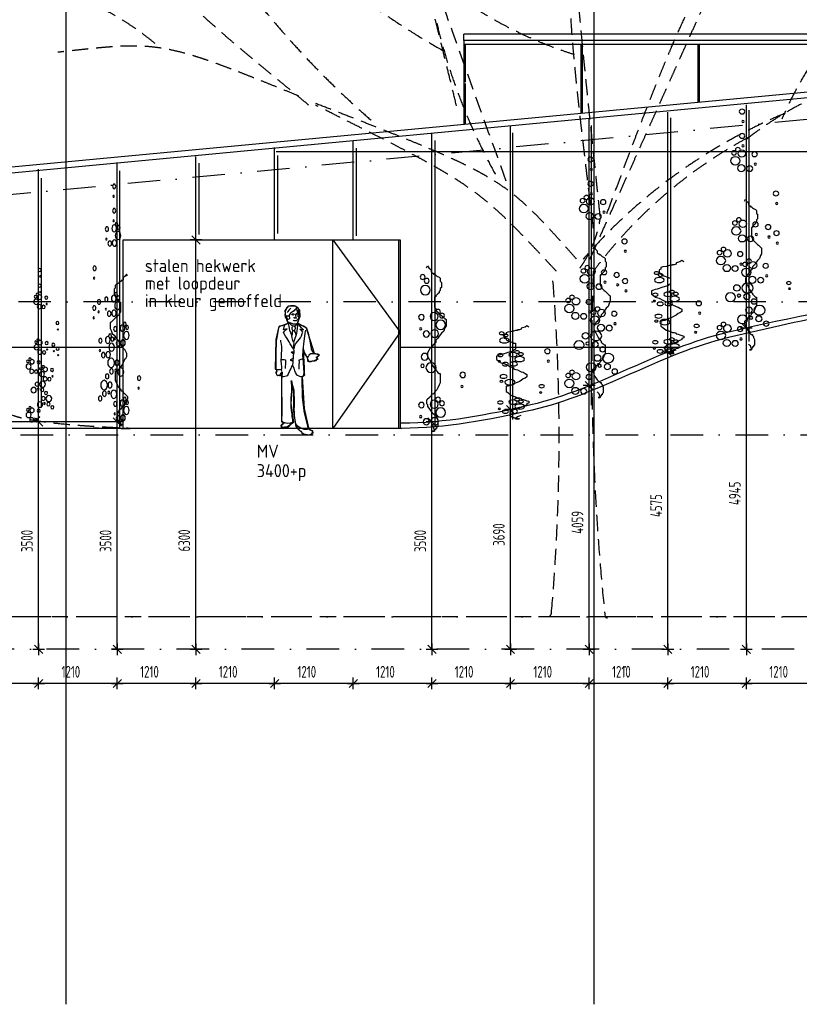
# Model space of a CAD drawing. Extents: x 39126 to 165842, y 74119 to 102739.
# Tile 2 of 22: x 62411 to 74405, y 74119 to 89276. Entities that reach past the tile are written whole.
import ezdxf
from ezdxf.enums import TextEntityAlignment as Align

# ---------------------------------------------------------------- set-up
doc = ezdxf.new("R2010")
doc.units = 0
doc.header["$LTSCALE"] = 1000
doc.header["$MEASUREMENT"] = 0
doc.linetypes.add('DASHDOT', pattern=[1, 0.5, -0.25, 0, -0.25])
doc.linetypes.add('HIDDEN', pattern=[0.375, 0.25, -0.125])
for name, color, linetype in [('B02', 7, 'CONTINUOUS'), ('B03', 7, 'CONTINUOUS'), ('B06', 7, 'CONTINUOUS'), ('B07', 7, 'CONTINUOUS')]:
    doc.layers.add(name, color=color, linetype=linetype)
doc.styles.add('TXT', font='isocp.shx')

# ---------------------------------------------------------------- blocks, each defined once
blk = doc.blocks.new('B__DIM')
at = {"layer": 'B07', "color": 1, "linetype": 'Continuous'}
for p, q in [((-500, 0), (500, 0)), ((-353.56, -353.56), (353.56, 353.56)), ((0, -500), (0, 500))]:
    blk.add_line(p, q, dxfattribs=at)

msp = doc.modelspace()

# ---------------------------------------------------------------- linework, layer by layer
at = {"layer": 'B02', "color": 8, "linetype": 'Continuous'}
for p, q in [((63122, 98495), (63122, 74119)), ((71242, 98495), (71242, 74119))]:
    msp.add_line(p, q, dxfattribs=at)
at = {"layer": 'B02', "color": 8, "linetype": 'DASHDOT'}
for p, q in [((162147, 96014), (51613, 85576)), ((160901, 84935), (51422, 84935)), ((51422, 82885), (76047, 82885)), ((160901, 80085), (51422, 80085)), ((164335, 79585), (50580, 79585))]:
    msp.add_line(p, q, dxfattribs=at)
at = {"layer": 'B03', "color": 8, "linetype": 'Continuous'}
for p, q in [((129337, 93338), (50525, 85895)), ((129337, 93247), (51034, 85853)), ((69242, 88955), (69242, 89055)), ((83991, 89055), (69242, 89055)), ((82836, 88955), (69242, 88955)), ((69242, 88955), (69242, 87673)), ((82187, 88895), (69242, 88895)), ((69242, 88895), (69242, 88315)), ((69262, 88895), (69262, 88315)), ((71042, 88895), (71042, 87843)), ((71062, 88895), (71062, 87845)), ((72842, 88895), (72842, 88013)), ((72862, 88895), (72862, 88015)), ((69242, 88295), (69242, 87673)), ((69262, 88295), (69262, 87675)), ((73592, 84550), (73592, 87967)), ((71172, 83687), (71172, 87760)), ((72382, 84196), (72382, 87855)), ((72428, 84161), (72428, 87766)), ((73636, 84324), (73636, 87882)), ((69962, 83308), (69962, 87639)), ((71208, 83341), (71208, 87649)), ((68752, 83101), (68752, 87518)), ((69996, 83122), (69996, 87533)), ((66332, 85885), (66332, 87311)), ((67542, 85885), (67542, 87406)), ((68802, 83036), (68802, 87417)), ((65122, 85885), (65122, 87171)), ((66359, 87245), (77304, 87245)), ((66382, 85985), (66382, 87185)), ((67592, 85951), (67592, 87301)), ((63912, 82981), (63912, 87077)), ((65172, 85968), (65172, 87069)), ((62702, 83048), (62702, 86974)), ((63952, 82991), (63952, 86952)), ((62746, 83307), (62746, 86836)), ((66530, 84772), (66526, 84768)), ((66536, 84786), (66530, 84772)), ((66551, 84805), (66536, 84786)), ((66565, 84822), (66551, 84805)), ((66583, 84828), (66565, 84822)), ((66621, 84727), (66609, 84728)), ((66649, 84736), (66654, 84718)), ((66676, 84734), (66667, 84733)), ((66670, 84836), (66676, 84850)), ((66694, 84806), (66698, 84779)), ((66698, 84779), (66698, 84767)), ((66698, 84767), (66701, 84750)), ((66701, 84750), (66701, 84741)), ((66701, 84741), (66709, 84726)), ((66523, 84688), (66521, 84701)), ((66527, 84674), (66523, 84688)), ((66538, 84661), (66527, 84674)), ((66551, 84664), (66538, 84661)), ((66561, 84674), (66551, 84664)), ((66556, 84711), (66564, 84688)), ((66564, 84688), (66561, 84674)), ((66571, 84612), (66561, 84621)), ((66581, 84604), (66571, 84612)), ((66599, 84598), (66581, 84604)), ((66614, 84591), (66599, 84598)), ((66623, 84646), (66619, 84650)), ((66633, 84640), (66623, 84646)), ((66631, 84686), (66633, 84693)), ((66639, 84681), (66631, 84686)), ((66633, 84693), (66636, 84697)), ((66646, 84641), (66633, 84640)), ((66646, 84681), (66639, 84681)), ((66656, 84681), (66646, 84681)), ((66663, 84642), (66646, 84641)), ((66654, 84718), (66660, 84697)), ((66664, 84683), (66656, 84681)), ((66660, 84697), (66667, 84688)), ((66673, 84651), (66663, 84642)), ((66667, 84688), (66664, 84683)), ((66684, 84662), (66673, 84651)), ((66699, 84707), (66710, 84690)), ((54439, 84235), (64000, 84235)), ((68264, 84235), (72568, 84235))]:
    msp.add_line(p, q, dxfattribs=at)
at = {"layer": 'B03', "color": 8, "linetype": 'HIDDEN'}
msp.add_line((151278, 80085), (39126, 80085), dxfattribs=at)
at = {"layer": 'B03', "color": 8, "linetype": 'Continuous'}
for points in [[(73561, 86484), (73576, 86513), (73592, 86484), (73623, 86455), (73623, 86426), (73638, 86411), (73654, 86411), (73654, 86397), (73669, 86397), (73685, 86382), (73700, 86368), (73731, 86353), (73746, 86339), (73746, 86324), (73746, 86295), (73762, 86281), (73762, 86266), (73762, 86252), (73762, 86237), (73762, 86223), (73762, 86209), (73746, 86194), (73746, 86180), (73746, 86165), (73731, 86151), (73731, 86136), (73715, 86122), (73700, 86107), (73685, 86093), (73685, 86078), (73669, 86078), (73669, 86064), (73669, 86049), (73669, 86035), (73669, 86020), (73669, 85991), (73669, 85977), (73669, 85948), (73669, 85933), (73685, 85904), (73685, 85890), (73700, 85875), (73731, 85847), (73746, 85832), (73762, 85818), (73777, 85803), (73793, 85789), (73808, 85774), (73823, 85760), (73823, 85731), (73823, 85702), (73823, 85673), (73808, 85644), (73793, 85600), (73762, 85571), (73731, 85528), (73715, 85499), (73700, 85485), (73685, 85470), (73685, 85456), (73685, 85441), (73669, 85427), (73654, 85412), (73623, 85369), (73607, 85354), (73592, 85325), (73576, 85296), (73576, 85267), (73576, 85253), (73576, 85238), (73592, 85209), (73607, 85195), (73623, 85152), (73638, 85123), (73669, 85079), (73685, 85065), (73685, 85050), (73700, 85036), (73715, 85021), (73731, 85007), (73746, 85007), (73746, 84978), (73746, 84949), (73746, 84934), (73746, 84905), (73746, 84876), (73731, 84847), (73715, 84804), (73700, 84775), (73685, 84761), (73669, 84746), (73654, 84717), (73638, 84717), (73623, 84703), (73623, 84688), (73607, 84674), (73592, 84659), (73576, 84645), (73561, 84630), (73561, 84616), (73561, 84601)], [(67227, 85885), (68264, 84464), (67227, 82985)], [(71231, 85747), (71246, 85776), (71262, 85747), (71293, 85718), (71293, 85689), (71308, 85674), (71324, 85674), (71324, 85660), (71339, 85660), (71355, 85645), (71370, 85631), (71401, 85616), (71416, 85602), (71416, 85587), (71416, 85558), (71432, 85544), (71432, 85529), (71432, 85515), (71432, 85500), (71432, 85486), (71432, 85472), (71416, 85457), (71416, 85443), (71416, 85428), (71401, 85414), (71401, 85399), (71385, 85385), (71370, 85370), (71355, 85356), (71355, 85341), (71339, 85341), (71339, 85327), (71339, 85312), (71339, 85298), (71339, 85283), (71339, 85254), (71339, 85240), (71339, 85211), (71339, 85196), (71355, 85167), (71355, 85153), (71370, 85138), (71401, 85110), (71416, 85095), (71432, 85081), (71447, 85066), (71463, 85052), (71478, 85037), (71493, 85023), (71493, 84994), (71493, 84965), (71493, 84936), (71478, 84907), (71463, 84863), (71432, 84834), (71401, 84791), (71385, 84762), (71370, 84748), (71355, 84733), (71355, 84719), (71355, 84704), (71339, 84690), (71324, 84675), (71293, 84632), (71277, 84617), (71262, 84588), (71246, 84559), (71246, 84530), (71246, 84516), (71246, 84501), (71262, 84472), (71277, 84458), (71293, 84415), (71308, 84386), (71339, 84342), (71355, 84328), (71355, 84313), (71370, 84299), (71385, 84284), (71401, 84270), (71416, 84270), (71416, 84241), (71416, 84212), (71416, 84197), (71416, 84168), (71416, 84139), (71401, 84110), (71385, 84067), (71370, 84038), (71355, 84024), (71339, 84009), (71324, 83980), (71308, 83980), (71293, 83966), (71293, 83951), (71277, 83937), (71262, 83922), (71246, 83908), (71231, 83893), (71231, 83879), (71231, 83864)], [(68670, 85457), (68687, 85489), (68705, 85457), (68741, 85425), (68741, 85393), (68758, 85376), (68776, 85376), (68776, 85361), (68793, 85361), (68812, 85344), (68829, 85329), (68864, 85313), (68882, 85297), (68882, 85281), (68882, 85249), (68900, 85233), (68900, 85217), (68900, 85201), (68900, 85185), (68900, 85170), (68900, 85154), (68882, 85138), (68882, 85122), (68882, 85106), (68864, 85090), (68864, 85074), (68846, 85058), (68829, 85042), (68812, 85027), (68812, 85010), (68793, 85010), (68793, 84995), (68793, 84978), (68793, 84963), (68793, 84946), (68793, 84914), (68793, 84899), (68793, 84867), (68793, 84851), (68812, 84819), (68812, 84803), (68829, 84787), (68864, 84756), (68882, 84740), (68900, 84724), (68917, 84708), (68935, 84692), (68952, 84676), (68970, 84660), (68970, 84628), (68970, 84597), (68970, 84565), (68952, 84533), (68935, 84484), (68900, 84452), (68864, 84405), (68846, 84373), (68829, 84358), (68812, 84341), (68812, 84326), (68812, 84309), (68793, 84294), (68776, 84278), (68741, 84230), (68722, 84214), (68705, 84182), (68687, 84150), (68687, 84118), (68687, 84103), (68687, 84086), (68705, 84054), (68722, 84039), (68741, 83992), (68758, 83960), (68793, 83911), (68812, 83896), (68812, 83879), (68829, 83864), (68846, 83847), (68864, 83832), (68882, 83832), (68882, 83800), (68882, 83768), (68882, 83752), (68882, 83720), (68882, 83688), (68864, 83656), (68846, 83609), (68829, 83577), (68812, 83561), (68793, 83545), (68776, 83513), (68758, 83513), (68741, 83498), (68741, 83481), (68722, 83466), (68705, 83449), (68687, 83434), (68670, 83417), (68670, 83402), (68670, 83386)], [(72628, 85550), (72599, 85568), (72569, 85550), (72510, 85533), (72510, 85515), (72482, 85505), (72452, 85505), (72452, 85497), (72423, 85497), (72393, 85488), (72364, 85479), (72306, 85470), (72277, 85461), (72277, 85452), (72277, 85434), (72247, 85425), (72247, 85416), (72247, 85407), (72247, 85398), (72247, 85389), (72247, 85381), (72277, 85372), (72277, 85363), (72277, 85354), (72306, 85345), (72306, 85336), (72336, 85327), (72364, 85318), (72393, 85309), (72393, 85300), (72423, 85300), (72423, 85291), (72423, 85282), (72423, 85273), (72423, 85264), (72423, 85246), (72423, 85238), (72423, 85220), (72423, 85210), (72393, 85193), (72393, 85184), (72364, 85175), (72306, 85157), (72277, 85148), (72247, 85140), (72218, 85130), (72188, 85122), (72160, 85112), (72131, 85104), (72131, 85086), (72131, 85068), (72131, 85050), (72160, 85032), (72188, 85005), (72247, 84987), (72306, 84961), (72336, 84943), (72364, 84934), (72393, 84925), (72393, 84916), (72393, 84907), (72423, 84898), (72452, 84889), (72510, 84863), (72541, 84853), (72569, 84835), (72599, 84818), (72599, 84800), (72599, 84791), (72599, 84782), (72569, 84764), (72541, 84755), (72510, 84729), (72482, 84711), (72423, 84684), (72393, 84675), (72393, 84666), (72364, 84657), (72336, 84648), (72306, 84639), (72277, 84639), (72277, 84621), (72277, 84603), (72277, 84594), (72277, 84576), (72277, 84558), (72306, 84540), (72336, 84514), (72364, 84496), (72393, 84487), (72423, 84478), (72452, 84460), (72482, 84460), (72510, 84452), (72510, 84442), (72541, 84434), (72569, 84424), (72599, 84416), (72628, 84407), (72628, 84398), (72628, 84389)], [(64067, 85332), (64052, 85361), (64036, 85332), (64005, 85303), (64005, 85274), (63990, 85259), (63974, 85259), (63974, 85245), (63959, 85245), (63943, 85230), (63928, 85216), (63897, 85201), (63882, 85187), (63882, 85172), (63882, 85143), (63866, 85129), (63866, 85114), (63866, 85100), (63866, 85085), (63866, 85071), (63866, 85057), (63882, 85042), (63882, 85028), (63882, 85013), (63897, 84999), (63897, 84984), (63913, 84970), (63928, 84955), (63943, 84941), (63943, 84926), (63959, 84926), (63959, 84912), (63959, 84897), (63959, 84883), (63959, 84868), (63959, 84839), (63959, 84825), (63959, 84796), (63959, 84781), (63943, 84752), (63943, 84738), (63928, 84723), (63897, 84695), (63882, 84680), (63866, 84666), (63851, 84651), (63835, 84637), (63820, 84622), (63805, 84608), (63805, 84579), (63805, 84550), (63805, 84521), (63820, 84492), (63835, 84448), (63866, 84419), (63897, 84376), (63913, 84347), (63928, 84333), (63943, 84318), (63943, 84304), (63943, 84289), (63959, 84275), (63974, 84260), (64005, 84217), (64021, 84202), (64036, 84173), (64052, 84144), (64052, 84115), (64052, 84101), (64052, 84086), (64036, 84057), (64021, 84043), (64005, 84000), (63990, 83971), (63959, 83927), (63943, 83913), (63943, 83898), (63928, 83884), (63913, 83869), (63897, 83855), (63882, 83855), (63882, 83826), (63882, 83797), (63882, 83782), (63882, 83753), (63882, 83724), (63897, 83695), (63913, 83652), (63928, 83623), (63943, 83609), (63959, 83594), (63974, 83565), (63990, 83565), (64005, 83551), (64005, 83536), (64021, 83522), (64036, 83507), (64052, 83493), (64067, 83478), (64067, 83464), (64067, 83449)], [(66836, 82970), (66851, 82994), (66831, 83065), (66814, 83143), (66793, 83226), (66782, 83302), (66774, 83382), (66762, 83469), (66760, 83567), (66754, 83650), (66754, 83720), (66755, 83781), (66782, 83799), (66785, 83860), (66783, 83892), (66778, 84002), (66769, 84110), (66770, 84167), (66770, 84167), (66774, 84208), (66782, 84181), (66787, 84151), (66805, 84118), (66823, 84089), (66841, 84062), (66847, 84032), (66867, 84017), (66894, 84014), (66915, 84023), (66932, 84023), (66951, 84026), (66972, 84031), (66984, 84043), (66989, 84052), (66989, 84058), (66984, 84064), (66978, 84070), (66978, 84082), (66981, 84087), (66990, 84093), (66999, 84096), (67004, 84100), (67011, 84102), (67017, 84109), (67014, 84117), (66996, 84127), (66972, 84129), (66952, 84139), (66937, 84142), (66921, 84169), (66904, 84189), (66901, 84205), (66901, 84220), (66895, 84246), (66890, 84273), (66884, 84301), (66878, 84330), (66873, 84357), (66863, 84390), (66858, 84425), (66849, 84459), (66838, 84492), (66826, 84521), (66805, 84543), (66775, 84557), (66748, 84567), (66722, 84576), (66701, 84591), (66685, 84600), (66689, 84623), (66698, 84633), (66699, 84650), (66701, 84677), (66716, 84701), (66723, 84731), (66717, 84773), (66711, 84803), (66699, 84829), (66661, 84863), (66637, 84871), (66604, 84871), (66580, 84872), (66554, 84866), (66532, 84854), (66517, 84839), (66509, 84822), (66496, 84792), (66493, 84759), (66491, 84736), (66495, 84696), (66508, 84679), (66516, 84658), (66525, 84637), (66537, 84619), (66540, 84601), (66516, 84589), (66501, 84580), (66471, 84575), (66447, 84565), (66424, 84559), (66409, 84557)], [(66695, 84703), (66695, 84716), (66693, 84731), (66690, 84747), (66688, 84760), (66684, 84781), (66678, 84803), (66672, 84820), (66667, 84832), (66661, 84820), (66646, 84809), (66631, 84794), (66609, 84779), (66592, 84771), (66577, 84759), (66565, 84744), (66556, 84729), (66556, 84729), (66558, 84716), (66558, 84716), (66544, 84714), (66532, 84712), (66523, 84712), (66516, 84712), (66516, 84696), (66520, 84681), (66520, 84670), (66525, 84660), (66525, 84645), (66531, 84634), (66531, 84631), (66543, 84613)], [(66638, 84736), (66626, 84743), (66618, 84744), (66603, 84743), (66590, 84732)], [(66685, 84748), (66674, 84751), (66662, 84747), (66656, 84739)], [(66614, 83965), (66616, 84001), (66620, 84034), (66623, 84066), (66623, 84105), (66632, 84147), (66632, 84182), (66626, 84204), (66609, 84231), (66594, 84257), (66574, 84284), (66559, 84315), (66542, 84344), (66524, 84371), (66500, 84403), (66479, 84440), (66468, 84461), (66488, 84485), (66510, 84509), (66525, 84517), (66504, 84512), (66482, 84506), (66471, 84502), (66474, 84521), (66482, 84547), (66486, 84563), (66486, 84577)], [(66685, 84594), (66683, 84564), (66679, 84522), (66673, 84487), (66667, 84444), (66658, 84409), (66643, 84371), (66633, 84338), (66625, 84314), (66613, 84338), (66601, 84377), (66595, 84415), (66584, 84457), (66569, 84493), (66563, 84521), (66555, 84556), (66549, 84577), (66546, 84591)], [(66680, 84600), (66668, 84588), (66659, 84576), (66647, 84561), (66635, 84558), (66620, 84561), (66600, 84570), (66584, 84582), (66570, 84594), (66551, 84606)], [(66680, 84603), (66671, 84594), (66656, 84591), (66647, 84588), (66626, 84591), (66614, 84591)], [(66626, 84206), (66636, 84233), (66645, 84263), (66660, 84293), (66688, 84326), (66711, 84354), (66729, 84381), (66745, 84411), (66757, 84444), (66766, 84468), (66752, 84486), (66733, 84504), (66721, 84512), (66740, 84510), (66760, 84507), (66775, 84504), (66748, 84531), (66725, 84558), (66710, 84579), (66695, 84591), (66680, 84603)], [(73561, 84601), (73561, 84587), (73576, 84572), (73576, 84543), (73607, 84500), (73623, 84471), (73638, 84456), (73654, 84442), (73669, 84428), (73685, 84428), (73685, 84413), (73700, 84399), (73700, 84384), (73715, 84355), (73715, 84326), (73715, 84312), (73715, 84297), (73715, 84268), (73700, 84254), (73700, 84239), (73685, 84239), (73685, 84225), (73669, 84210), (73669, 84196), (73654, 84196), (73638, 84196), (73654, 84196), (73669, 84196), (73669, 84210), (73669, 84196), (73669, 84210), (73654, 84254), (73638, 84268), (73623, 84283)], [(66409, 84557), (66399, 84545), (66393, 84533), (66387, 84503), (66375, 84441), (66369, 84384), (66357, 84333), (66357, 84333), (66359, 84330), (66356, 84259), (66350, 84205), (66352, 84145), (66352, 84106), (66352, 84047), (66351, 83999), (66351, 83957), (66351, 83915), (66351, 83895), (66365, 83886), (66363, 83874), (66365, 83858), (66359, 83847), (66359, 83829), (66367, 83809), (66383, 83799), (66398, 83802), (66400, 83808), (66415, 83796), (66424, 83817), (66427, 83834), (66430, 83838), (66436, 83834), (66449, 83852), (66446, 83784), (66439, 83722), (66441, 83644), (66441, 83563), (66440, 83495), (66443, 83447), (66446, 83390), (66446, 83322), (66446, 83265), (66444, 83200), (66441, 83137), (66441, 83086), (66458, 83080), (66479, 83077), (66473, 83065), (66456, 83053), (66440, 83041), (66440, 83027), (66436, 83009), (66443, 82999), (66461, 82999), (66481, 83002), (66503, 83002), (66524, 83005), (66542, 83010), (66557, 83020), (66572, 83034), (66578, 83053), (66595, 83064), (66611, 83073), (66611, 83121), (66602, 83166), (66602, 83207), (66594, 83261), (66589, 83312), (66585, 83368), (66586, 83410), (66589, 83455), (66592, 83503), (66599, 83556), (66600, 83598), (66596, 83640), (66591, 83685), (66594, 83721), (66600, 83688), (66605, 83663), (66612, 83631), (66616, 83607), (66626, 83574), (66629, 83541), (66627, 83511), (66633, 83452), (66633, 83389), (66633, 83329), (66630, 83281), (66632, 83227), (66635, 83180), (66641, 83142), (66647, 83088), (66656, 83054), (66670, 83033), (66672, 83010), (66684, 82983), (66699, 82968), (66717, 82953), (66741, 82941), (66753, 82917)], [(66608, 84550), (66600, 84538), (66596, 84519), (66605, 84505), (66611, 84496), (66604, 84466), (66604, 84448), (66601, 84436), (66598, 84415)], [(66635, 84493), (66626, 84489), (66608, 84489)], [(66641, 84556), (66647, 84534), (66647, 84517), (66638, 84499), (66641, 84478), (66647, 84463), (66656, 84442), (66658, 84421)], [(66775, 84211), (66779, 84241), (66782, 84283), (66788, 84330), (66792, 84364), (66795, 84408), (66801, 84447), (66807, 84474), (66813, 84498)], [(70244, 84545), (70215, 84563), (70185, 84545), (70126, 84528), (70126, 84510), (70098, 84500), (70068, 84500), (70068, 84492), (70039, 84492), (70009, 84483), (69980, 84474), (69922, 84465), (69893, 84456), (69893, 84447), (69893, 84429), (69863, 84420), (69863, 84411), (69863, 84402), (69863, 84393), (69863, 84384), (69863, 84376), (69893, 84367), (69893, 84358), (69893, 84349), (69922, 84340), (69922, 84331), (69952, 84322), (69980, 84313), (70009, 84304), (70009, 84295), (70039, 84295), (70039, 84286), (70039, 84277), (70039, 84268), (70039, 84259), (70039, 84241), (70039, 84233), (70039, 84215), (70039, 84206), (70009, 84188), (70009, 84179), (69980, 84170), (69922, 84152), (69893, 84143), (69863, 84135), (69834, 84125), (69804, 84117), (69776, 84107), (69747, 84099), (69747, 84081), (69747, 84063), (69747, 84045), (69776, 84027), (69804, 84000), (69863, 83982), (69922, 83956), (69952, 83938), (69980, 83929), (70009, 83920), (70009, 83911), (70009, 83902), (70039, 83893), (70068, 83884), (70126, 83858), (70157, 83848), (70185, 83830), (70215, 83812), (70215, 83795), (70215, 83786), (70215, 83777), (70185, 83759), (70157, 83750), (70126, 83724), (70098, 83706), (70039, 83679), (70009, 83670), (70009, 83661), (69980, 83652), (69952, 83643), (69922, 83634), (69893, 83634), (69893, 83616), (69893, 83598), (69893, 83589), (69893, 83571), (69893, 83553), (69922, 83535), (69952, 83509), (69980, 83491), (70009, 83482), (70039, 83473), (70068, 83455), (70098, 83455), (70126, 83447), (70126, 83437), (70157, 83429), (70185, 83419), (70215, 83411), (70244, 83402), (70244, 83393), (70244, 83384)], [(66368, 83889), (66387, 83889), (66407, 83891), (66434, 83898), (66442, 83898), (66442, 83906), (66443, 83931), (66440, 83975), (66435, 84032), (66438, 84094), (66441, 84139), (66442, 84184), (66442, 84240), (66440, 84279), (66430, 84324), (66430, 84342)], [(66625, 84320), (66627, 84290), (66625, 84272), (66625, 84249), (66625, 84233), (66626, 84209)], [(72628, 84389), (72628, 84380), (72599, 84371), (72599, 84353), (72541, 84326), (72510, 84308), (72482, 84299), (72452, 84291), (72423, 84282), (72393, 84282), (72393, 84273), (72364, 84264), (72364, 84255), (72336, 84237), (72336, 84219), (72336, 84210), (72336, 84201), (72336, 84183), (72364, 84175), (72364, 84165), (72393, 84165), (72393, 84157), (72423, 84147), (72423, 84139), (72452, 84139), (72482, 84139), (72452, 84139), (72423, 84139), (72423, 84147), (72423, 84139), (72423, 84147), (72452, 84175), (72482, 84183), (72510, 84193)], [(66620, 84150), (66618, 84135), (66606, 84141), (66596, 84150), (66591, 84159), (66600, 84164), (66618, 84164), (66624, 84159)], [(66838, 84070), (66856, 84092), (66862, 84112), (66876, 84130), (66888, 84139), (66907, 84139), (66952, 84139)], [(66432, 84043), (66458, 84043), (66482, 84043), (66500, 84041), (66498, 84010), (66500, 83978), (66497, 83938), (66497, 83909)], [(66614, 84031), (66602, 84024), (66590, 84024), (66584, 84031), (66584, 84043), (66590, 84052), (66599, 84058), (66608, 84060), (66611, 84058), (66617, 84054)], [(66769, 84056), (66752, 84051), (66736, 84044), (66716, 84036), (66703, 84033), (66709, 84002), (66705, 83970), (66705, 83934), (66705, 83896)], [(66449, 83858), (66436, 83876), (66431, 83895)], [(66755, 83785), (66731, 83781), (66711, 83788), (66684, 83797), (66669, 83818), (66654, 83845), (66643, 83873), (66631, 83911), (66619, 83938), (66614, 83962), (66598, 83947), (66589, 83928), (66580, 83905), (66568, 83881), (66558, 83855), (66541, 83822), (66525, 83792), (66525, 83792), (66511, 83789), (66490, 83784), (66468, 83781), (66451, 83787), (66446, 83789)], [(71231, 83864), (71231, 83850), (71246, 83835), (71246, 83806), (71277, 83763), (71293, 83734), (71308, 83719), (71324, 83705), (71339, 83691), (71355, 83691), (71355, 83676), (71370, 83662), (71370, 83647), (71385, 83618), (71385, 83589), (71385, 83575), (71385, 83560), (71385, 83531), (71370, 83517), (71370, 83502), (71355, 83502), (71355, 83488), (71339, 83473), (71339, 83459), (71324, 83459), (71308, 83459), (71324, 83459), (71339, 83459), (71339, 83473), (71339, 83459), (71339, 83473), (71324, 83517), (71308, 83531), (71293, 83546)], [(64067, 83449), (64067, 83435), (64052, 83420), (64052, 83391), (64021, 83348), (64005, 83319), (63990, 83304), (63974, 83290), (63959, 83276), (63943, 83276), (63943, 83261), (63928, 83247), (63928, 83232), (63913, 83203), (63913, 83174), (63913, 83160), (63913, 83145), (63913, 83116), (63928, 83102), (63928, 83087), (63943, 83087), (63943, 83073), (63959, 83058), (63959, 83044), (63974, 83044), (63990, 83044), (63974, 83044), (63959, 83044), (63959, 83058), (63959, 83044), (63959, 83058), (63974, 83102), (63990, 83116), (64005, 83131)], [(68670, 83386), (68670, 83370), (68687, 83354), (68687, 83322), (68722, 83274), (68741, 83243), (68758, 83226), (68776, 83211), (68793, 83195), (68812, 83195), (68812, 83179), (68829, 83163), (68829, 83147), (68846, 83115), (68846, 83083), (68846, 83068), (68846, 83051), (68846, 83019), (68829, 83004), (68829, 82987), (68812, 82987), (68812, 82972), (68793, 82955), (68793, 82940), (68776, 82940), (68758, 82940), (68776, 82940), (68793, 82940), (68793, 82955), (68793, 82940), (68793, 82955), (68776, 83004), (68758, 83019), (68741, 83036)], [(70244, 83384), (70244, 83375), (70215, 83366), (70215, 83348), (70157, 83321), (70126, 83304), (70098, 83294), (70068, 83286), (70039, 83277), (70009, 83277), (70009, 83268), (69980, 83259), (69980, 83250), (69952, 83232), (69952, 83214), (69952, 83205), (69952, 83196), (69952, 83178), (69980, 83170), (69980, 83160), (70009, 83160), (70009, 83152), (70039, 83142), (70039, 83134), (70068, 83134), (70098, 83134), (70068, 83134), (70039, 83134), (70039, 83142), (70039, 83134), (70039, 83142), (70068, 83170), (70098, 83178), (70126, 83188)], [(66611, 83073), (66574, 83067), (66530, 83062), (66509, 83067), (66476, 83074)], [(66834, 82970), (66834, 82970), (66816, 82968), (66786, 82968), (66762, 82977), (66735, 82989), (66708, 83004), (66684, 83021), (66676, 83036)], [(66753, 82917), (66771, 82901), (66804, 82893), (66830, 82889), (66866, 82886), (66896, 82895), (66908, 82907), (66917, 82933), (66917, 82946), (66896, 82954), (66869, 82964), (66854, 82978)]]:
    msp.add_lwpolyline(points, dxfattribs=at)
for points in [[(64000, 85885), (68264, 85885), (68264, 82985), (64000, 82985)], [(67227, 85885), (68237, 85885), (68237, 82985), (67227, 82985)], [(66754, 83776), (66787, 83291), (66856, 82995), (66860, 82977), (66915, 82948), (66921, 82912), (66866, 82881), (66781, 82897), (66738, 82939), (66664, 83011), (66630, 83249), (66629, 83563), (66585, 83708), (66598, 83561), (66580, 83366), (66611, 83146), (66621, 83074), (66531, 83010), (66440, 82999), (66435, 83035), (66473, 83066), (66442, 83103), (66444, 83843), (66415, 83796), (66371, 83799), (66355, 83839), (66369, 83888), (66347, 83894), (66356, 84355), (66405, 84553), (66543, 84604), (66505, 84706), (66494, 84800), (66551, 84869), (66649, 84869), (66714, 84809), (66719, 84707), (66687, 84609), (66819, 84531), (66939, 84144), (67017, 84115), (67010, 84097), (66981, 84082), (66996, 84052), (66943, 84026), (66885, 84017), (66847, 84011), (66838, 84069), (66770, 84195), (66785, 83912), (66789, 83834), (66790, 83803)]]:
    msp.add_lwpolyline(points, close=True, dxfattribs=at)
at = {"layer": 'B03', "color": 8, "linetype": 'HIDDEN'}
for centre, radius, start, end in [((72948, 95041), 6611, 198.4747, 252.3203), ((77123, 98408), 14165, 209.7179, 229.3705), ((79411, 85473), 5744, 106.6936, 156.7227), ((429549, 217253), 382587, 199.28187, 199.94098), ((74804, 99206), 11952, 226.7503, 240.5548), ((61691, 85554), 4371, 50.134, 66.8061), ((77725, 91332), 9144, 193.343, 209.2306), ((77131, 82862), 5784, 54.6206, 128.0624), ((77445, 80061), 8431, 112.7364, 139.0148), ((77073, 81059), 7276, 118.35, 143.3537), ((69599, 86485), 1764, 324.0717, 350.7487), ((109912, 84063), 38701, 178.0172, 185.8991), ((39873, 82842), 30837, 354.9654, 4.5023), ((70522, 80149), 70.3, 307.6297, 349.5111), ((71460, 80133), 65, 227.4861, 263.4384)]:
    msp.add_arc(centre, radius, start, end, dxfattribs=at)
at = {"layer": 'B03', "color": 8, "linetype": 'Continuous'}
for centre, major_axis, ratio, start_param, end_param in [((73524, 87862), (43.1, 0), 0.828947, 0, 6.283175), ((73537, 87709), (17.8, 0), 0.828947, 0, 6.283175), ((73524, 87487), (43.1, 0), 0.828947, 0, 6.283175), ((73460, 87277), (37.7, 0), 0.828947, 0, 6.283175), ((73537, 87334), (17.8, 0), 0.828947, 0, 6.283175), ((71194, 87125), (43.1, 0), 0.828947, 0, 6.283175), ((73420, 87105), (74.1, 0), 0.828947, 0, 6.283175), ((73400, 87227), (37.9, 0), 0.828947, 0, 6.283175), ((73521, 87216), (62.8, 0), 0.828947, 0, 6.283175), ((73717, 87205), (43.1, 0), 0.828947, 0, 6.283175), ((73512, 86990), (60, 0), 0.828947, 0, 6.283175), ((73640, 86984), (48.8, 0), 0.828947, 0, 6.283175), ((73730, 87052), (17.8, 0), 0.828947, 0, 6.283175), ((71207, 86972), (17.8, 0), 0.828947, 0, 6.283175), ((63864, 86710), (0, -35.7), 0.697998, 4.712389, 10.995564), ((71194, 86750), (43.1, 0), 0.828947, 0, 6.283175), ((63856, 86557), (0, -14.7), 0.697998, 4.712389, 10.995564), ((71130, 86540), (37.7, 0), 0.828947, 0, 6.283175), ((71207, 86597), (17.8, 0), 0.828947, 0, 6.283175), ((74046, 86601), (43.1, 0), 0.828947, 0, 6.283175), ((71090, 86368), (74.1, 0), 0.828947, 0, 6.283175), ((71070, 86490), (37.9, 0), 0.828947, 0, 6.283175), ((71191, 86479), (62.8, 0), 0.828947, 0, 6.283175), ((71387, 86468), (43.1, 0), 0.828947, 0, 6.283175), ((74059, 86448), (17.8, 0), 0.828947, 0, 6.283175), ((63864, 86335), (0, -35.7), 0.697998, 4.712389, 10.995564), ((71182, 86253), (60, 0), 0.828947, 0, 6.283175), ((71310, 86247), (48.8, 0), 0.828947, 0, 6.283175), ((71400, 86315), (17.8, 0), 0.828947, 0, 6.283175), ((63865, 86064), (0, -52.1), 0.697998, 4.712389, 10.995564), ((63856, 86182), (0, -14.7), 0.697998, 4.712389, 10.995564), ((63900, 86125), (0, -31.2), 0.697998, 4.712389, 10.995564), ((63935, 86075), (0, -31.4), 0.697998, 4.712389, 10.995564), ((73414, 86146), (37.9, 0), 0.828947, 0, 6.283175), ((73474, 86196), (37.7, 0), 0.828947, 0, 6.283175), ((73535, 86135), (62.8, 0), 0.828947, 0, 6.283175), ((73731, 86124), (43.1, 0), 0.828947, 0, 6.283175), ((73925, 86084), (43.1, 0), 0.828947, 0, 6.283175), ((63752, 86053), (0, -35.7), 0.697998, 4.712389, 10.995564), ((63924, 85953), (0, -61.4), 0.697998, 4.712389, 10.995564), ((73434, 86024), (74.1, 0), 0.828947, 0, 6.283175), ((73526, 85909), (60, 0), 0.828947, 0, 6.283175), ((73654, 85903), (48.8, 0), 0.828947, 0, 6.283175), ((73744, 85971), (17.8, 0), 0.828947, 0, 6.283175), ((73938, 85931), (17.8, 0), 0.828947, 0, 6.283175), ((74054, 85990), (43.1, 0), 0.828947, 0, 6.283175), ((63744, 85900), (0, -14.7), 0.697998, 4.712389, 10.995564), ((63796, 85832), (0, -40.5), 0.697998, 4.712389, 10.995564), ((63870, 85838), (0, -49.7), 0.697998, 4.712389, 10.995564), ((71716, 85864), (43.1, 0), 0.828947, 0, 6.283175), ((74067, 85837), (17.8, 0), 0.828947, 0, 6.283175), ((71729, 85711), (17.8, 0), 0.828947, 0, 6.283175), ((73178, 85690), (37.9, 0), 0.828947, 0, 6.283175), ((73238, 85740), (37.7, 0), 0.828947, 0, 6.283175), ((73299, 85679), (62.8, 0), 0.828947, 0, 6.283175), ((73495, 85668), (43.1, 0), 0.828947, 0, 6.283175), ((71144, 85459), (37.7, 0), 0.828947, 0, 6.283175), ((73198, 85568), (74.1, 0), 0.828947, 0, 6.283175), ((73290, 85453), (60, 0), 0.828947, 0, 6.283175), ((73418, 85447), (48.8, 0), 0.828947, 0, 6.283175), ((73508, 85515), (17.8, 0), 0.828947, 0, 6.283175), ((73571, 85509), (37.9, 0), 0.828947, 0, 6.283175), ((73631, 85559), (37.7, 0), 0.828947, 0, 6.283175), ((73692, 85498), (62.8, 0), 0.828947, 0, 6.283175), ((73888, 85487), (43.1, 0), 0.828947, 0, 6.283175), ((62718, 85423), (0, 23.1), 0.974349, 4.712389, 10.995564), ((62725, 85325), (0, 9.54), 0.974349, 4.712389, 10.995564), ((63562, 85449), (0, -35.7), 0.697998, 4.712389, 10.995564), ((68611, 85315), (-37.7, 0), 0.970829, 0, 6.283175), ((71104, 85287), (74.1, 0), 0.828947, 0, 6.283175), ((71084, 85409), (37.9, 0), 0.828947, 0, 6.283175), ((71205, 85398), (62.8, 0), 0.828947, 0, 6.283175), ((71401, 85387), (43.1, 0), 0.828947, 0, 6.283175), ((71595, 85347), (43.1, 0), 0.828947, 0, 6.283175), ((72209, 85377), (-37.7, 0), 0.525197, 0, 6.283175), ((72270, 85345), (-37.9, 0), 0.525197, 0, 6.283175), ((73591, 85387), (74.1, 0), 0.828947, 0, 6.283175), ((73901, 85334), (17.8, 0), 0.828947, 0, 6.283175), ((62718, 85181), (0, 23.1), 0.974349, 4.712389, 10.995564), ((63554, 85296), (0, -14.7), 0.697998, 4.712389, 10.995564), ((68652, 85113), (-74.1, 0), 0.970829, 0, 6.283175), ((68672, 85256), (-37.9, 0), 0.970829, 0, 6.283175), ((71196, 85172), (60, 0), 0.828947, 0, 6.283175), ((71324, 85166), (48.8, 0), 0.828947, 0, 6.283175), ((71414, 85234), (17.8, 0), 0.828947, 0, 6.283175), ((71608, 85194), (17.8, 0), 0.828947, 0, 6.283175), ((71724, 85253), (43.1, 0), 0.828947, 0, 6.283175), ((72250, 85268), (-74.1, 0), 0.525197, 0, 6.283175), ((73445, 85147), (54.4, 0), 0.828947, 0, 6.283175), ((73607, 85146), (88.3, 0), 0.828947, 0, 6.283175), ((73683, 85272), (60, 0), 0.828947, 0, 6.283175), ((73811, 85266), (48.8, 0), 0.828947, 0, 6.283175), ((74243, 85223), (36.3, 0), 0.573994, 0, 6.283175), ((62653, 85012), (0, 20.4), 0.974349, 4.712389, 10.995564), ((62685, 85045), (0, 20.2), 0.974349, 4.712389, 10.995564), ((62717, 85005), (0, 33.7), 0.974349, 4.712389, 10.995564), ((62725, 85082), (0, 9.54), 0.974349, 4.712389, 10.995564), ((63857, 84983), (0, -52.1), 0.697998, 4.712389, 10.995564), ((63892, 85044), (0, -31.2), 0.697998, 4.712389, 10.995564), ((70908, 85003), (37.7, 0), 0.828947, 0, 6.283175), ((71737, 85100), (17.8, 0), 0.828947, 0, 6.283175), ((72189, 85042), (-43.1, 0), 0.525197, 0, 6.283175), ((72385, 85049), (-62.8, 0), 0.525197, 0, 6.283175), ((72445, 85088), (-37.7, 0), 0.525197, 0, 6.283175), ((72506, 85056), (-37.9, 0), 0.525197, 0, 6.283175), ((73346, 85005), (77.9, 0), 0.828947, 0, 6.283175), ((73477, 85029), (26.5, 0), 0.828947, 0, 6.283175), ((73596, 85014), (50.4, 0), 0.828947, 0, 6.283175), ((74254, 85135), (15, 0), 0.573994, 0, 6.283175), ((62664, 84934), (0, 39.8), 0.974349, 4.712389, 10.995564), ((62712, 84859), (0, 32.2), 0.974349, 4.712389, 10.995564), ((62779, 84855), (0, 26.2), 0.974349, 4.712389, 10.995564), ((62819, 84998), (0, 23.1), 0.974349, 4.712389, 10.995564), ((62826, 84899), (0, 9.54), 0.974349, 4.712389, 10.995564), ((63632, 84932), (0, -35.7), 0.697998, 4.712389, 10.995564), ((63744, 84972), (0, -35.7), 0.697998, 4.712389, 10.995564), ((63916, 84872), (0, -61.4), 0.697998, 4.712389, 10.995564), ((63927, 84994), (0, -31.4), 0.697998, 4.712389, 10.995564), ((70868, 84831), (74.1, 0), 0.828947, 0, 6.283175), ((70848, 84953), (37.9, 0), 0.828947, 0, 6.283175), ((70969, 84942), (62.8, 0), 0.828947, 0, 6.283175), ((71165, 84931), (43.1, 0), 0.828947, 0, 6.283175), ((72176, 84945), (-17.8, 0), 0.525197, 0, 6.283175), ((72265, 84902), (-48.8, 0), 0.525197, 0, 6.283175), ((72394, 84906), (-60, 0), 0.525197, 0, 6.283175), ((72486, 84979), (-74.1, 0), 0.525197, 0, 6.283175), ((72859, 84910), (43.1, 0), 0.828947, 0, 6.283175), ((73709, 84939), (45.1, 0), 0.828947, 0, 6.283175), ((63557, 84838), (0, -35.7), 0.697998, 4.712389, 10.995564), ((63624, 84779), (0, -14.7), 0.697998, 4.712389, 10.995564), ((63736, 84819), (0, -14.7), 0.697998, 4.712389, 10.995564), ((63788, 84751), (0, -40.5), 0.697998, 4.712389, 10.995564), ((63862, 84757), (0, -49.7), 0.697998, 4.712389, 10.995564), ((68591, 84696), (-43.1, 0), 0.970829, 0, 6.283175), ((68787, 84709), (-62.8, 0), 0.970829, 0, 6.283175), ((68847, 84781), (-37.7, 0), 0.970829, 0, 6.283175), ((68908, 84722), (-37.9, 0), 0.970829, 0, 6.283175), ((70960, 84716), (60, 0), 0.828947, 0, 6.283175), ((71088, 84710), (48.8, 0), 0.828947, 0, 6.283175), ((71178, 84778), (17.8, 0), 0.828947, 0, 6.283175), ((71241, 84772), (37.9, 0), 0.828947, 0, 6.283175), ((71301, 84822), (37.7, 0), 0.828947, 0, 6.283175), ((71362, 84761), (62.8, 0), 0.828947, 0, 6.283175), ((71558, 84750), (43.1, 0), 0.828947, 0, 6.283175), ((72239, 84712), (-54.4, 0), 0.525197, 0, 6.283175), ((72872, 84757), (17.8, 0), 0.828947, 0, 6.283175), ((73631, 84805), (54.4, 0), 0.828947, 0, 6.283175), ((73793, 84804), (88.3, 0), 0.828947, 0, 6.283175), ((62991, 84607), (0, 23.1), 0.974349, 4.712389, 10.995564), ((63549, 84685), (0, -14.7), 0.697998, 4.712389, 10.995564), ((63994, 84527), (0, -52.1), 0.697998, 4.712389, 10.995564), ((64029, 84588), (0, -31.2), 0.697998, 4.712389, 10.995564), ((68888, 84579), (-74.1, 0), 0.970829, 0, 6.283175), ((71261, 84650), (74.1, 0), 0.828947, 0, 6.283175), ((71353, 84535), (60, 0), 0.828947, 0, 6.283175), ((71571, 84597), (17.8, 0), 0.828947, 0, 6.283175), ((72206, 84637), (-26.5, 0), 0.525197, 0, 6.283175), ((72337, 84622), (-77.9, 0), 0.525197, 0, 6.283175), ((72825, 84562), (-43.1, 0), 0.525197, 0, 6.283175), ((73238, 84586), (37.7, 0), 0.828947, 0, 6.283175), ((73299, 84525), (62.8, 0), 0.828947, 0, 6.283175), ((73532, 84663), (77.9, 0), 0.828947, 0, 6.283175), ((73663, 84687), (26.5, 0), 0.828947, 0, 6.283175), ((73782, 84672), (50.4, 0), 0.828947, 0, 6.283175), ((73895, 84597), (45.1, 0), 0.828947, 0, 6.283175), ((62998, 84508), (0, 9.54), 0.974349, 4.712389, 10.995564), ((63801, 84407), (0, -31.2), 0.697998, 4.712389, 10.995564), ((63880, 84516), (0, -35.7), 0.697998, 4.712389, 10.995564), ((64052, 84416), (0, -61.4), 0.697998, 4.712389, 10.995564), ((64064, 84538), (0, -31.4), 0.697998, 4.712389, 10.995564), ((68578, 84518), (-17.8, 0), 0.970829, 0, 6.283175), ((68667, 84438), (-48.8, 0), 0.970829, 0, 6.283175), ((68796, 84444), (-60, 0), 0.970829, 0, 6.283175), ((69825, 84449), (-37.7, 0), 0.525197, 0, 6.283175), ((69886, 84417), (-37.9, 0), 0.525197, 0, 6.283175), ((71115, 84410), (54.4, 0), 0.828947, 0, 6.283175), ((71277, 84409), (88.3, 0), 0.828947, 0, 6.283175), ((71481, 84529), (48.8, 0), 0.828947, 0, 6.283175), ((72812, 84465), (-17.8, 0), 0.525197, 0, 6.283175), ((73198, 84414), (74.1, 0), 0.828947, 0, 6.283175), ((73178, 84536), (37.9, 0), 0.828947, 0, 6.283175), ((73495, 84514), (43.1, 0), 0.828947, 0, 6.283175), ((62671, 84234), (0, 39.8), 0.974349, 4.712389, 10.995564), ((62661, 84312), (0, 20.4), 0.974349, 4.712389, 10.995564), ((62692, 84345), (0, 20.2), 0.974349, 4.712389, 10.995564), ((62724, 84305), (0, 33.7), 0.974349, 4.712389, 10.995564), ((62826, 84298), (0, 23.1), 0.974349, 4.712389, 10.995564), ((62928, 84272), (0, 23.1), 0.974349, 4.712389, 10.995564), ((63653, 84335), (0, -35.7), 0.697998, 4.712389, 10.995564), ((63766, 84346), (0, -52.1), 0.697998, 4.712389, 10.995564), ((63825, 84235), (0, -61.4), 0.697998, 4.712389, 10.995564), ((63836, 84357), (0, -31.4), 0.697998, 4.712389, 10.995564), ((63873, 84363), (0, -14.7), 0.697998, 4.712389, 10.995564), ((63925, 84295), (0, -40.5), 0.697998, 4.712389, 10.995564), ((63999, 84301), (0, -49.7), 0.697998, 4.712389, 10.995564), ((69866, 84340), (-74.1, 0), 0.525197, 0, 6.283175), ((71016, 84268), (77.9, 0), 0.828947, 0, 6.283175), ((71147, 84292), (26.5, 0), 0.828947, 0, 6.283175), ((71266, 84277), (50.4, 0), 0.828947, 0, 6.283175), ((72189, 84311), (-43.1, 0), 0.525197, 0, 6.283175), ((72385, 84318), (-62.8, 0), 0.525197, 0, 6.283175), ((72445, 84357), (-37.7, 0), 0.525197, 0, 6.283175), ((72486, 84248), (-74.1, 0), 0.525197, 0, 6.283175), ((72506, 84325), (-37.9, 0), 0.525197, 0, 6.283175), ((73290, 84299), (60, 0), 0.828947, 0, 6.283175), ((73418, 84293), (48.8, 0), 0.828947, 0, 6.283175), ((73508, 84361), (17.8, 0), 0.828947, 0, 6.283175), ((62719, 84159), (0, 32.2), 0.974349, 4.712389, 10.995564), ((62786, 84155), (0, 26.2), 0.974349, 4.712389, 10.995564), ((62833, 84200), (0, 9.54), 0.974349, 4.712389, 10.995564), ((62935, 84174), (0, 9.54), 0.974349, 4.712389, 10.995564), ((62995, 84211), (0, 23.1), 0.974349, 4.712389, 10.995564), ((63002, 84113), (0, 9.54), 0.974349, 4.712389, 10.995564), ((63645, 84182), (0, -14.7), 0.697998, 4.712389, 10.995564), ((63697, 84114), (0, -40.5), 0.697998, 4.712389, 10.995564), ((63771, 84120), (0, -49.7), 0.697998, 4.712389, 10.995564), ((68641, 84087), (-54.4, 0), 0.970829, 0, 6.283175), ((69805, 84114), (-43.1, 0), 0.525197, 0, 6.283175), ((70001, 84121), (-62.8, 0), 0.525197, 0, 6.283175), ((70061, 84160), (-37.7, 0), 0.525197, 0, 6.283175), ((70122, 84128), (-37.9, 0), 0.525197, 0, 6.283175), ((70529, 84173), (43.1, 0), 0.828947, 0, 6.283175), ((71379, 84202), (45.1, 0), 0.828947, 0, 6.283175), ((71463, 84067), (88.3, 0), 0.828947, 0, 6.283175), ((72176, 84214), (-17.8, 0), 0.525197, 0, 6.283175), ((72265, 84171), (-48.8, 0), 0.525197, 0, 6.283175), ((72394, 84175), (-60, 0), 0.525197, 0, 6.283175), ((62548, 83938), (0, 39.8), 0.974349, 4.712389, 10.995564), ((62537, 84017), (0, 20.4), 0.974349, 4.712389, 10.995564), ((62569, 84050), (0, 20.2), 0.974349, 4.712389, 10.995564), ((62601, 84010), (0, 33.7), 0.974349, 4.712389, 10.995564), ((62703, 84003), (0, 23.1), 0.974349, 4.712389, 10.995564), ((63816, 83994), (0, -73.2), 0.697998, 4.712389, 10.995564), ((63909, 83995), (0, -45.1), 0.697998, 4.712389, 10.995564), ((68608, 83948), (-26.5, 0), 0.970829, 0, 6.283175), ((68739, 83919), (-77.9, 0), 0.970829, 0, 6.283175), ((69792, 84017), (-17.8, 0), 0.525197, 0, 6.283175), ((69881, 83974), (-48.8, 0), 0.525197, 0, 6.283175), ((70010, 83978), (-60, 0), 0.525197, 0, 6.283175), ((70102, 84051), (-74.1, 0), 0.525197, 0, 6.283175), ((70542, 84020), (17.8, 0), 0.828947, 0, 6.283175), ((71202, 83926), (77.9, 0), 0.828947, 0, 6.283175), ((71301, 84068), (54.4, 0), 0.828947, 0, 6.283175), ((71333, 83950), (26.5, 0), 0.828947, 0, 6.283175), ((71452, 83935), (50.4, 0), 0.828947, 0, 6.283175), ((62596, 83864), (0, 32.2), 0.974349, 4.712389, 10.995564), ((62663, 83860), (0, 26.2), 0.974349, 4.712389, 10.995564), ((62710, 83904), (0, 9.54), 0.974349, 4.712389, 10.995564), ((62753, 83821), (0, 39.8), 0.974349, 4.712389, 10.995564), ((62743, 83900), (0, 20.4), 0.974349, 4.712389, 10.995564), ((62775, 83933), (0, 20.2), 0.974349, 4.712389, 10.995564), ((62806, 83893), (0, 33.7), 0.974349, 4.712389, 10.995564), ((62908, 83886), (0, 23.1), 0.974349, 4.712389, 10.995564), ((63756, 83787), (0, -37.4), 0.697998, 4.712389, 10.995564), ((63822, 83862), (0, -41.8), 0.697998, 4.712389, 10.995564), ((63890, 83877), (0, -22), 0.697998, 4.712389, 10.995564), ((63966, 83853), (0, -64.6), 0.697998, 4.712389, 10.995564), ((69227, 83808), (-43.1, 0), 0.970829, 0, 6.283175), ((70848, 83799), (37.9, 0), 0.828947, 0, 6.283175), ((70908, 83849), (37.7, 0), 0.828947, 0, 6.283175), ((70969, 83788), (62.8, 0), 0.828947, 0, 6.283175), ((71565, 83860), (45.1, 0), 0.828947, 0, 6.283175), ((62677, 83666), (0, 29.2), 0.974349, 4.712389, 10.995564), ((62762, 83665), (0, 47.4), 0.974349, 4.712389, 10.995564), ((62802, 83747), (0, 32.2), 0.974349, 4.712389, 10.995564), ((62869, 83743), (0, 26.2), 0.974349, 4.712389, 10.995564), ((62915, 83787), (0, 9.54), 0.974349, 4.712389, 10.995564), ((63708, 83652), (0, -73.2), 0.697998, 4.712389, 10.995564), ((63801, 83653), (0, -45.1), 0.697998, 4.712389, 10.995564), ((64248, 83758), (0, -35.7), 0.697998, 4.712389, 10.995564), ((69822, 83709), (-26.5, 0), 0.525197, 0, 6.283175), ((69855, 83784), (-54.4, 0), 0.525197, 0, 6.283175), ((69953, 83694), (-77.9, 0), 0.525197, 0, 6.283175), ((70868, 83677), (74.1, 0), 0.828947, 0, 6.283175), ((71165, 83777), (43.1, 0), 0.828947, 0, 6.283175), ((62625, 83574), (0, 41.8), 0.974349, 4.712389, 10.995564), ((62694, 83589), (0, 14.2), 0.974349, 4.712389, 10.995564), ((62756, 83579), (0, 27.1), 0.974349, 4.712389, 10.995564), ((62815, 83531), (0, 24.2), 0.974349, 4.712389, 10.995564), ((63714, 83520), (0, -41.8), 0.697998, 4.712389, 10.995564), ((63783, 83535), (0, -22), 0.697998, 4.712389, 10.995564), ((63859, 83511), (0, -64.6), 0.697998, 4.712389, 10.995564), ((64241, 83605), (0, -14.7), 0.697998, 4.712389, 10.995564), ((69214, 83630), (-17.8, 0), 0.970829, 0, 6.283175), ((70441, 83634), (-43.1, 0), 0.525197, 0, 6.283175), ((70428, 83537), (-17.8, 0), 0.525197, 0, 6.283175), ((70960, 83562), (60, 0), 0.828947, 0, 6.283175), ((71088, 83556), (48.8, 0), 0.828947, 0, 6.283175), ((71178, 83624), (17.8, 0), 0.828947, 0, 6.283175), ((62723, 83352), (0, 41.8), 0.974349, 4.712389, 10.995564), ((62774, 83445), (0, 29.2), 0.974349, 4.712389, 10.995564), ((62791, 83368), (0, 14.2), 0.974349, 4.712389, 10.995564), ((62859, 83444), (0, 47.4), 0.974349, 4.712389, 10.995564), ((62853, 83358), (0, 27.1), 0.974349, 4.712389, 10.995564), ((63649, 83445), (0, -37.4), 0.697998, 4.712389, 10.995564), ((63880, 83362), (0, -35.7), 0.697998, 4.712389, 10.995564), ((63994, 83373), (0, -52.1), 0.697998, 4.712389, 10.995564), ((64029, 83434), (0, -31.2), 0.697998, 4.712389, 10.995564), ((64064, 83384), (0, -31.4), 0.697998, 4.712389, 10.995564), ((68591, 83344), (-43.1, 0), 0.970829, 0, 6.283175), ((68787, 83357), (-62.8, 0), 0.970829, 0, 6.283175), ((68847, 83429), (-37.7, 0), 0.970829, 0, 6.283175), ((68908, 83370), (-37.9, 0), 0.970829, 0, 6.283175), ((69805, 83383), (-43.1, 0), 0.525197, 0, 6.283175), ((70001, 83390), (-62.8, 0), 0.525197, 0, 6.283175), ((70061, 83429), (-37.7, 0), 0.525197, 0, 6.283175), ((70122, 83397), (-37.9, 0), 0.525197, 0, 6.283175), ((62548, 83191), (0, 39.8), 0.974349, 4.712389, 10.995564), ((62537, 83270), (0, 20.4), 0.974349, 4.712389, 10.995564), ((62569, 83303), (0, 20.2), 0.974349, 4.712389, 10.995564), ((62601, 83263), (0, 33.7), 0.974349, 4.712389, 10.995564), ((62703, 83256), (0, 23.1), 0.974349, 4.712389, 10.995564), ((62912, 83310), (0, 24.2), 0.974349, 4.712389, 10.995564), ((63873, 83209), (0, -14.7), 0.697998, 4.712389, 10.995564), ((64052, 83262), (0, -61.4), 0.697998, 4.712389, 10.995564), ((68888, 83228), (-74.1, 0), 0.970829, 0, 6.283175), ((69792, 83286), (-17.8, 0), 0.525197, 0, 6.283175), ((69881, 83243), (-48.8, 0), 0.525197, 0, 6.283175), ((70010, 83247), (-60, 0), 0.525197, 0, 6.283175), ((70102, 83320), (-74.1, 0), 0.525197, 0, 6.283175), ((62596, 83117), (0, 32.2), 0.974349, 4.712389, 10.995564), ((62663, 83113), (0, 26.2), 0.974349, 4.712389, 10.995564), ((62710, 83157), (0, 9.54), 0.974349, 4.712389, 10.995564), ((63925, 83141), (0, -40.5), 0.697998, 4.712389, 10.995564), ((63999, 83147), (0, -49.7), 0.697998, 4.712389, 10.995564), ((68578, 83166), (-17.8, 0), 0.970829, 0, 6.283175), ((68667, 83086), (-48.8, 0), 0.970829, 0, 6.283175), ((68796, 83093), (-60, 0), 0.970829, 0, 6.283175)]:
    msp.add_ellipse(centre, major_axis=major_axis, ratio=ratio, start_param=start_param, end_param=end_param, dxfattribs=at)
at = {"layer": 'B03', "color": 8, "linetype": 'HIDDEN'}
for points in [[(71445, 86295), (73325, 91322), (73325, 91322), (78393, 93748)], [(69131, 87951), (68372, 91058), (68372, 91058), (67452, 93225)], [(71238, 86061), (70840, 89355), (70840, 89355), (70854, 92366)], [(71342, 86248), (70996, 89543), (70996, 89543), (70802, 92272)], [(66861, 87959), (64959, 89519), (64959, 89519), (63574, 91171)], [(71184, 85591), (73373, 90475), (73373, 90475), (73477, 90662)], [(66707, 88101), (64596, 88956), (64596, 88956), (62995, 88774)], [(70977, 85592), (69848, 86866), (69848, 86866), (66913, 88006)], [(70667, 85404), (69435, 86726), (69435, 86726), (66964, 87959)]]:
    msp.add_open_spline(points, degree=3, dxfattribs=at)
at = {"layer": 'B03', "color": 8, "linetype": 'Continuous'}
for points, knots in [([(63977, 82985), (62954, 82985), (61930, 82985), (60906, 82985), (59622, 82985), (58365, 83329), (57099, 83577), (55873, 83817), (54580, 83921), (53489, 84517), (52688, 84955), (51887, 85392), (51086, 85830)], [0, 0, 0, 0, 0.229329, 0.229329, 0.229329, 0.516999, 0.516999, 0.516999, 0.795537, 0.795537, 0.795537, 1, 1, 1, 1]), ([(63977, 83085), (62956, 83085), (61935, 83085), (60914, 83085), (59634, 83085), (58381, 83428), (57119, 83675), (55899, 83914), (54612, 84017), (53526, 84611), (52758, 85030), (51990, 85450), (51221, 85869)], [0, 0, 0, 0, 0.231344, 0.231344, 0.231344, 0.521309, 0.521309, 0.521309, 0.801691, 0.801691, 0.801691, 1, 1, 1, 1]), ([(78434, 84935), (77936, 84935), (77438, 84935), (76939, 84935), (75718, 84935), (74513, 84668), (73316, 84383), (72264, 84133), (71348, 83510), (70293, 83267), (69631, 83115), (68965, 82985), (68290, 82985), (67690, 82985), (67090, 82985), (66490, 82985), (65660, 82985), (64830, 82985), (64000, 82985)], [0, 0, 0, 0, 0.101723, 0.101723, 0.101723, 0.351109, 0.351109, 0.351109, 0.570391, 0.570391, 0.570391, 0.708044, 0.708044, 0.708044, 0.830536, 0.830536, 0.830536, 1, 1, 1, 1]), ([(76296, 84982), (75284, 84897), (74287, 84694), (73296, 84461), (72248, 84215), (71328, 83594), (70274, 83346), (69617, 83191), (68954, 83065), (68285, 83065), (68278, 83065), (68271, 83065), (68264, 83065)], [0, 0, 0, 0, 0.366976, 0.366976, 0.366976, 0.755359, 0.755359, 0.755359, 0.99749, 0.99749, 0.99749, 1, 1, 1, 1])]:
    msp.add_open_spline(points, degree=3, knots=knots, dxfattribs=at)
at = {"layer": 'B03', "color": 8, "linetype": 'HIDDEN'}
msp.add_open_spline([(63543, 82992), (63695, 82990), (63848, 82988), (64000, 82985), (64563, 82978), (62834, 82999), (62321, 83177), (61643, 83413), (60977, 83823), (60288, 84106), (59522, 84422), (58787, 84887), (57964, 84984), (57953, 84986), (57942, 84987), (57930, 84988)], degree=3, knots=[0, 0, 0, 0, 0.066176, 0.066176, 0.066176, 0.311031, 0.311031, 0.311031, 0.634982, 0.634982, 0.634982, 0.995047, 0.995047, 0.995047, 1, 1, 1, 1], dxfattribs=at)
at = {"layer": 'B03', "color": 8, "linetype": 'Continuous'}
msp.add_point((71725, 79315), dxfattribs=at)
at = {"layer": 'B07', "color": 1, "linetype": 'Continuous'}
for p, q in [((65122, 79585), (65122, 85885)), ((73592, 79585), (73592, 84530)), ((72382, 79585), (72382, 84160)), ((71172, 79585), (71172, 83644)), ((69962, 79585), (69962, 83275)), ((62702, 79585), (62702, 83085)), ((63912, 79585), (63912, 83085)), ((68752, 79585), (68752, 83085)), ((62702, 79058), (61492, 79058)), ((63912, 79058), (62702, 79058)), ((65122, 79058), (63912, 79058)), ((66332, 79058), (65122, 79058)), ((67542, 79058), (66332, 79058)), ((68752, 79058), (67542, 79058)), ((69962, 79058), (68752, 79058)), ((71172, 79058), (69962, 79058)), ((72382, 79058), (71172, 79058)), ((73592, 79058), (72382, 79058)), ((74802, 79058), (73592, 79058))]:
    msp.add_line(p, q, dxfattribs=at)

# ---------------------------------------------------------------- block references
at = {"layer": 'B07', "color": 1, "linetype": 'Continuous', "xscale": 0.18, "yscale": 0.18}
for p, rotation in [((65122, 85885), 90), ((73592, 84530), 90), ((72382, 84160), 90), ((71172, 83644), 90), ((69962, 83275), 90), ((62702, 83085), 90), ((63912, 83085), 90), ((68752, 83085), 90), ((62702, 79585), 270), ((63912, 79585), 270), ((65122, 79585), 270), ((68752, 79585), 270), ((69962, 79585), 270), ((71172, 79585), 270), ((72382, 79585), 270), ((73592, 79585), 270)]:
    msp.add_blockref('B__DIM', p, dxfattribs=dict(at, rotation=rotation))
for p in [(62702, 79058), (63912, 79058), (65122, 79058), (66332, 79058), (67542, 79058), (68752, 79058), (69962, 79058), (71172, 79058), (72382, 79058), (73592, 79058)]:
    msp.add_blockref('B__DIM', p, dxfattribs=at)

# ---------------------------------------------------------------- texts
at = {"layer": 'B06', "color": 7, "linetype": 'Continuous', "style": 'TXT'}
for s, p in [('stalen hekwerk ', (64337, 85591)), ('met loopdeur', (64337, 85321)), ('in kleur gemoffeld', (64337, 85051)), ('MV', (66059, 82734)), ('3400+p', (66059, 82434))]:
    msp.add_text(s, height=200, dxfattribs=at).set_placement(p, align=Align.TOP_LEFT)
at = {"layer": 'B07', "color": 1, "linetype": 'Continuous', "style": 'TXT', "width": 0.75}
for s, p in [('4945', (73412, 81805)), ('4575', (72202, 81620)), ('4059', (70992, 81362)), ('3690', (69782, 81177)), ('3500', (62522, 81082)), ('3500', (63732, 81082)), ('6300', (64942, 81089)), ('3500', (68572, 81082))]:
    msp.add_text(s, height=180, rotation=90, dxfattribs=at).set_placement(p, align=Align.MIDDLE_LEFT)
for p in [(63054, 79238), (64264, 79238), (65474, 79238), (66684, 79238), (67894, 79238), (69104, 79238), (70314, 79238), (71524, 79238), (72734, 79238), (73944, 79238)]:
    msp.add_text('1210', height=180, dxfattribs=at).set_placement(p, align=Align.MIDDLE_LEFT)

doc.saveas('drawing.dxf')
